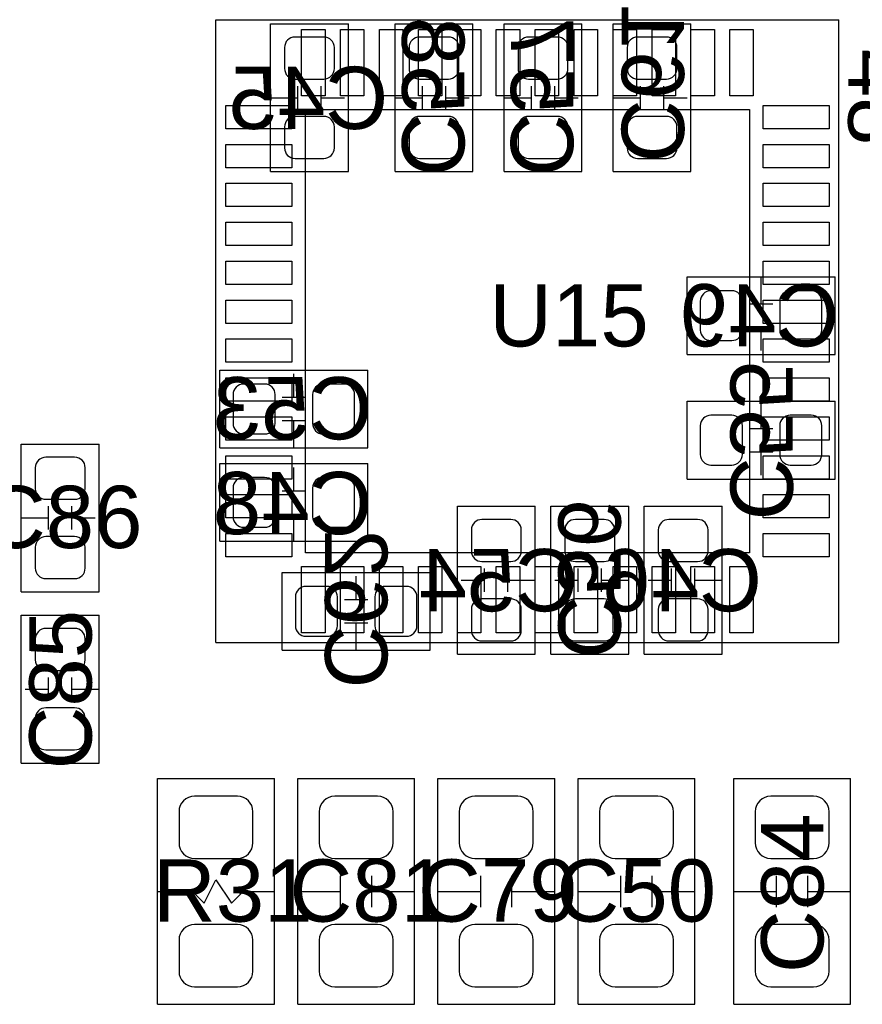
# Model space of a CAD drawing. Header units: inches. Extents: x -4 to 282, y -17 to 94.
# Tile 24 of 31: x 110 to 121, y 21 to 33. Entities that reach past the tile are written whole.
import ezdxf

# ---------------------------------------------------------------- set-up
doc = ezdxf.new("R2010")
doc.units = ezdxf.units.IN
for name, color, linetype in [('Bottom Overlay', 54, 'Continuous'), ('Bottom Paste', 16, 'Continuous'), ('Bottom Solder', 6, 'Continuous'), ('Top Overlay', 2, 'Continuous'), ('Top Paste', 8, 'Continuous'), ('Top Solder', 216, 'Continuous')]:
    doc.layers.add(name, color=color, linetype=linetype)
doc.styles.add('Arial', font='txt', dxfattribs={"height": 0.2})

msp = doc.modelspace()

# ---------------------------------------------------------------- linework, layer by layer
at = {"layer": 'Bottom Overlay'}
for p, q in [((113.1, 33.35), (114.1, 33.35)), ((113.1, 31.45), (113.1, 33.35)), ((114.1, 31.45), (114.1, 33.35)), ((114.7, 33.35), (115.7, 33.35)), ((114.7, 31.45), (114.7, 33.35)), ((115.7, 31.45), (115.7, 33.35)), ((116.1, 33.35), (117.1, 33.35)), ((116.1, 31.45), (116.1, 33.35)), ((117.1, 31.45), (117.1, 33.35)), ((117.5, 33.35), (118.5, 33.35)), ((117.5, 31.45), (117.5, 33.35)), ((118.5, 31.45), (118.5, 33.35)), ((113.45, 32.25), (113.45, 32.55)), ((113.75, 32.25), (113.75, 32.55)), ((115.05, 32.25), (115.05, 32.55)), ((115.35, 32.25), (115.35, 32.55)), ((116.45, 32.25), (116.45, 32.55)), ((116.75, 32.25), (116.75, 32.55)), ((117.85, 32.25), (117.85, 32.55)), ((118.15, 32.25), (118.15, 32.55)), ((113.1, 32.4), (113.45, 32.4)), ((113.75, 32.4), (114.05, 32.4)), ((114.7, 32.4), (115.05, 32.4)), ((115.35, 32.4), (115.65, 32.4)), ((116.1, 32.4), (116.45, 32.4)), ((116.75, 32.4), (117.05, 32.4)), ((117.5, 32.4), (117.85, 32.4)), ((118.15, 32.4), (118.45, 32.4)), ((113.1, 31.45), (114.1, 31.45)), ((114.7, 31.45), (115.7, 31.45)), ((116.1, 31.45), (117.1, 31.45)), ((117.5, 31.45), (118.5, 31.45)), ((118.45, 29.1), (118.45, 30.1)), ((118.45, 30.1), (120.35, 30.1)), ((119.4, 29.75), (119.4, 30.1)), ((120.35, 29.1), (120.35, 30.1)), ((119.25, 29.75), (119.55, 29.75)), ((119.25, 29.45), (119.55, 29.45)), ((119.4, 29.15), (119.4, 29.45)), ((118.45, 29.1), (120.35, 29.1)), ((112.45, 27.9), (112.45, 28.9)), ((112.45, 28.9), (114.35, 28.9)), ((113.4, 28.55), (113.4, 28.85)), ((114.35, 27.9), (114.35, 28.9)), ((113.25, 28.55), (113.55, 28.55)), ((118.45, 27.5), (118.45, 28.5)), ((118.45, 28.5), (120.35, 28.5)), ((119.4, 28.15), (119.4, 28.5)), ((120.35, 27.5), (120.35, 28.5)), ((113.25, 28.25), (113.55, 28.25)), ((113.4, 27.9), (113.4, 28.25)), ((119.25, 28.15), (119.55, 28.15)), ((112.45, 27.9), (114.35, 27.9)), ((119.25, 27.85), (119.55, 27.85)), ((119.4, 27.55), (119.4, 27.85)), ((112.45, 26.7), (112.45, 27.7)), ((112.45, 27.7), (114.35, 27.7)), ((113.4, 27.35), (113.4, 27.65)), ((114.35, 26.7), (114.35, 27.7)), ((118.45, 27.5), (120.35, 27.5)), ((113.25, 27.35), (113.55, 27.35)), ((115.5, 27.15), (116.5, 27.15)), ((115.5, 25.25), (115.5, 27.15)), ((116.5, 25.25), (116.5, 27.15)), ((116.7, 27.15), (117.7, 27.15)), ((116.7, 25.25), (116.7, 27.15)), ((117.7, 25.25), (117.7, 27.15)), ((117.9, 27.15), (118.9, 27.15)), ((117.9, 25.25), (117.9, 27.15)), ((118.9, 25.25), (118.9, 27.15)), ((113.25, 27.05), (113.55, 27.05)), ((113.4, 26.7), (113.4, 27.05)), ((112.45, 26.7), (114.35, 26.7)), ((115.85, 26.05), (115.85, 26.35)), ((116.15, 26.05), (116.15, 26.35)), ((117.05, 26.05), (117.05, 26.35)), ((117.35, 26.05), (117.35, 26.35)), ((118.25, 26.05), (118.25, 26.35)), ((118.55, 26.05), (118.55, 26.35)), ((113.25, 25.3), (113.25, 26.3)), ((113.25, 26.3), (115.15, 26.3)), ((114.2, 25.95), (114.2, 26.25)), ((115.15, 25.3), (115.15, 26.3)), ((115.55, 26.2), (115.85, 26.2)), ((116.15, 26.2), (116.5, 26.2)), ((116.75, 26.2), (117.05, 26.2)), ((117.35, 26.2), (117.7, 26.2)), ((117.95, 26.2), (118.25, 26.2)), ((118.55, 26.2), (118.9, 26.2)), ((114.05, 25.95), (114.35, 25.95)), ((114.05, 25.65), (114.35, 25.65)), ((114.2, 25.3), (114.2, 25.65)), ((113.25, 25.3), (115.15, 25.3)), ((115.5, 25.25), (116.5, 25.25)), ((116.7, 25.25), (117.7, 25.25)), ((117.9, 25.25), (118.9, 25.25))]:
    msp.add_line(p, q, dxfattribs=at)
at = {"layer": 'Bottom Paste'}
for p, q in [((113.785, 33.18), (113.415, 33.18)), ((115.385, 33.18), (115.015, 33.18)), ((116.785, 33.18), (116.415, 33.18)), ((118.185, 33.18), (117.815, 33.18)), ((113.28, 33.045), (113.28, 32.775)), ((113.92, 32.775), (113.92, 33.045)), ((114.88, 33.045), (114.88, 32.775)), ((115.52, 32.775), (115.52, 33.045)), ((116.28, 33.045), (116.28, 32.775)), ((116.92, 32.775), (116.92, 33.045)), ((117.68, 33.045), (117.68, 32.775)), ((118.32, 32.775), (118.32, 33.045)), ((113.415, 32.64), (113.785, 32.64)), ((115.015, 32.64), (115.385, 32.64)), ((116.415, 32.64), (116.785, 32.64)), ((117.815, 32.64), (118.185, 32.64)), ((113.785, 32.16), (113.415, 32.16)), ((115.385, 32.16), (115.015, 32.16)), ((116.785, 32.16), (116.415, 32.16)), ((118.185, 32.16), (117.815, 32.16)), ((113.28, 32.025), (113.28, 31.755)), ((113.92, 31.755), (113.92, 32.025)), ((114.88, 32.025), (114.88, 31.755)), ((115.52, 31.755), (115.52, 32.025)), ((116.28, 32.025), (116.28, 31.755)), ((116.92, 31.755), (116.92, 32.025)), ((117.68, 32.025), (117.68, 31.755)), ((118.32, 31.755), (118.32, 32.025)), ((113.415, 31.62), (113.785, 31.62)), ((115.015, 31.62), (115.385, 31.62)), ((116.415, 31.62), (116.785, 31.62)), ((117.815, 31.62), (118.185, 31.62)), ((119.025, 29.92), (118.755, 29.92)), ((120.045, 29.92), (119.775, 29.92)), ((118.62, 29.785), (118.62, 29.415)), ((119.16, 29.415), (119.16, 29.785)), ((119.64, 29.785), (119.64, 29.415)), ((120.18, 29.415), (120.18, 29.785)), ((118.755, 29.28), (119.025, 29.28)), ((119.775, 29.28), (120.045, 29.28)), ((113.025, 28.72), (112.755, 28.72)), ((114.045, 28.72), (113.775, 28.72)), ((112.62, 28.585), (112.62, 28.215)), ((113.16, 28.215), (113.16, 28.585)), ((113.64, 28.585), (113.64, 28.215)), ((114.18, 28.215), (114.18, 28.585)), ((119.025, 28.32), (118.755, 28.32)), ((120.045, 28.32), (119.775, 28.32)), ((118.62, 28.185), (118.62, 27.815)), ((119.16, 27.815), (119.16, 28.185)), ((119.64, 28.185), (119.64, 27.815)), ((120.18, 27.815), (120.18, 28.185)), ((112.755, 28.08), (113.025, 28.08)), ((113.775, 28.08), (114.045, 28.08)), ((118.755, 27.68), (119.025, 27.68)), ((119.775, 27.68), (120.045, 27.68)), ((113.025, 27.52), (112.755, 27.52)), ((114.045, 27.52), (113.775, 27.52)), ((112.62, 27.385), (112.62, 27.015)), ((113.16, 27.015), (113.16, 27.385)), ((113.64, 27.385), (113.64, 27.015)), ((114.18, 27.015), (114.18, 27.385)), ((116.185, 26.98), (115.815, 26.98)), ((117.385, 26.98), (117.015, 26.98)), ((118.585, 26.98), (118.215, 26.98)), ((112.755, 26.88), (113.025, 26.88)), ((113.775, 26.88), (114.045, 26.88)), ((115.68, 26.845), (115.68, 26.575)), ((116.32, 26.575), (116.32, 26.845)), ((116.88, 26.845), (116.88, 26.575)), ((117.52, 26.575), (117.52, 26.845)), ((118.08, 26.845), (118.08, 26.575)), ((118.72, 26.575), (118.72, 26.845)), ((115.815, 26.44), (116.185, 26.44)), ((117.015, 26.44), (117.385, 26.44)), ((118.215, 26.44), (118.585, 26.44)), ((113.825, 26.12), (113.555, 26.12)), ((114.845, 26.12), (114.575, 26.12)), ((113.42, 25.985), (113.42, 25.615)), ((113.96, 25.615), (113.96, 25.985)), ((114.44, 25.985), (114.44, 25.615)), ((114.98, 25.615), (114.98, 25.985)), ((116.185, 25.96), (115.815, 25.96)), ((117.385, 25.96), (117.015, 25.96)), ((118.585, 25.96), (118.215, 25.96)), ((115.68, 25.825), (115.68, 25.555)), ((116.32, 25.555), (116.32, 25.825)), ((116.88, 25.825), (116.88, 25.555)), ((117.52, 25.555), (117.52, 25.825)), ((118.08, 25.825), (118.08, 25.555)), ((118.72, 25.555), (118.72, 25.825)), ((113.555, 25.48), (113.825, 25.48)), ((114.575, 25.48), (114.845, 25.48)), ((115.815, 25.42), (116.185, 25.42)), ((117.015, 25.42), (117.385, 25.42)), ((118.215, 25.42), (118.585, 25.42))]:
    msp.add_line(p, q, dxfattribs=at)
for centre, start, end in [((113.415, 33.045), 90, 180), ((113.785, 33.045), 0, 90), ((115.015, 33.045), 90, 180), ((115.385, 33.045), 0, 90), ((116.415, 33.045), 90, 180), ((116.785, 33.045), 0, 90), ((117.815, 33.045), 90, 180), ((118.185, 33.045), 0, 90), ((113.415, 32.775), 180, 270), ((113.785, 32.775), 270, 0), ((115.015, 32.775), 180, 270), ((115.385, 32.775), 270, 0), ((116.415, 32.775), 180, 270), ((116.785, 32.775), 270, 0), ((117.815, 32.775), 180, 270), ((118.185, 32.775), 270, 0), ((113.415, 32.025), 90, 180), ((113.785, 32.025), 0, 90), ((115.015, 32.025), 90, 180), ((115.385, 32.025), 0, 90), ((116.415, 32.025), 90, 180), ((116.785, 32.025), 0, 90), ((117.815, 32.025), 90, 180), ((118.185, 32.025), 0, 90), ((113.415, 31.755), 180, 270), ((113.785, 31.755), 270, 0), ((115.015, 31.755), 180, 270), ((115.385, 31.755), 270, 0), ((116.415, 31.755), 180, 270), ((116.785, 31.755), 270, 0), ((117.815, 31.755), 180, 270), ((118.185, 31.755), 270, 0), ((118.755, 29.785), 90, 180), ((119.025, 29.785), 0, 90), ((119.775, 29.785), 90, 180), ((120.045, 29.785), 0, 90), ((118.755, 29.415), 180, 270), ((119.025, 29.415), 270, 0), ((119.775, 29.415), 180, 270), ((120.045, 29.415), 270, 0), ((112.755, 28.585), 90, 180), ((113.025, 28.585), 0, 90), ((113.775, 28.585), 90, 180), ((114.045, 28.585), 0, 90), ((118.755, 28.185), 90, 180), ((119.025, 28.185), 0, 90), ((119.775, 28.185), 90, 180), ((120.045, 28.185), 0, 90), ((112.755, 28.215), 180, 270), ((113.025, 28.215), 270, 0), ((113.775, 28.215), 180, 270), ((114.045, 28.215), 270, 0), ((118.755, 27.815), 180, 270), ((119.025, 27.815), 270, 0), ((119.775, 27.815), 180, 270), ((120.045, 27.815), 270, 0), ((112.755, 27.385), 90, 180), ((113.025, 27.385), 0, 90), ((113.775, 27.385), 90, 180), ((114.045, 27.385), 0, 90), ((112.755, 27.015), 180, 270), ((113.025, 27.015), 270, 0), ((113.775, 27.015), 180, 270), ((114.045, 27.015), 270, 0), ((115.815, 26.845), 90, 180), ((116.185, 26.845), 0, 90), ((117.015, 26.845), 90, 180), ((117.385, 26.845), 0, 90), ((118.215, 26.845), 90, 180), ((118.585, 26.845), 0, 90), ((115.815, 26.575), 180, 270), ((116.185, 26.575), 270, 0), ((117.015, 26.575), 180, 270), ((117.385, 26.575), 270, 0), ((118.215, 26.575), 180, 270), ((118.585, 26.575), 270, 0), ((113.555, 25.985), 90, 180), ((113.825, 25.985), 0, 90), ((114.575, 25.985), 90, 180), ((114.845, 25.985), 0, 90), ((115.815, 25.825), 90, 180), ((116.185, 25.825), 0, 90), ((117.015, 25.825), 90, 180), ((117.385, 25.825), 0, 90), ((118.215, 25.825), 90, 180), ((118.585, 25.825), 0, 90), ((113.555, 25.615), 180, 270), ((113.825, 25.615), 270, 0), ((114.575, 25.615), 180, 270), ((114.845, 25.615), 270, 0), ((115.815, 25.555), 180, 270), ((116.185, 25.555), 270, 0), ((117.015, 25.555), 180, 270), ((117.385, 25.555), 270, 0), ((118.215, 25.555), 180, 270), ((118.585, 25.555), 270, 0)]:
    msp.add_arc(centre, 0.135, start, end, dxfattribs=at)
at = {"layer": 'Bottom Solder'}
for p, q in [((113.785, 33.18), (113.415, 33.18)), ((115.385, 33.18), (115.015, 33.18)), ((116.785, 33.18), (116.415, 33.18)), ((118.185, 33.18), (117.815, 33.18)), ((113.28, 33.045), (113.28, 32.775)), ((113.92, 32.775), (113.92, 33.045)), ((114.88, 33.045), (114.88, 32.775)), ((115.52, 32.775), (115.52, 33.045)), ((116.28, 33.045), (116.28, 32.775)), ((116.92, 32.775), (116.92, 33.045)), ((117.68, 33.045), (117.68, 32.775)), ((118.32, 32.775), (118.32, 33.045)), ((113.415, 32.64), (113.785, 32.64)), ((115.015, 32.64), (115.385, 32.64)), ((116.415, 32.64), (116.785, 32.64)), ((117.815, 32.64), (118.185, 32.64)), ((113.785, 32.16), (113.415, 32.16)), ((115.385, 32.16), (115.015, 32.16)), ((116.785, 32.16), (116.415, 32.16)), ((118.185, 32.16), (117.815, 32.16)), ((113.28, 32.025), (113.28, 31.755)), ((113.92, 31.755), (113.92, 32.025)), ((114.88, 32.025), (114.88, 31.755)), ((115.52, 31.755), (115.52, 32.025)), ((116.28, 32.025), (116.28, 31.755)), ((116.92, 31.755), (116.92, 32.025)), ((117.68, 32.025), (117.68, 31.755)), ((118.32, 31.755), (118.32, 32.025)), ((113.415, 31.62), (113.785, 31.62)), ((115.015, 31.62), (115.385, 31.62)), ((116.415, 31.62), (116.785, 31.62)), ((117.815, 31.62), (118.185, 31.62)), ((119.025, 29.92), (118.755, 29.92)), ((120.045, 29.92), (119.775, 29.92)), ((118.62, 29.785), (118.62, 29.415)), ((119.16, 29.415), (119.16, 29.785)), ((119.64, 29.785), (119.64, 29.415)), ((120.18, 29.415), (120.18, 29.785)), ((118.755, 29.28), (119.025, 29.28)), ((119.775, 29.28), (120.045, 29.28)), ((113.025, 28.72), (112.755, 28.72)), ((114.045, 28.72), (113.775, 28.72)), ((112.62, 28.585), (112.62, 28.215)), ((113.16, 28.215), (113.16, 28.585)), ((113.64, 28.585), (113.64, 28.215)), ((114.18, 28.215), (114.18, 28.585)), ((119.025, 28.32), (118.755, 28.32)), ((120.045, 28.32), (119.775, 28.32)), ((118.62, 28.185), (118.62, 27.815)), ((119.16, 27.815), (119.16, 28.185)), ((119.64, 28.185), (119.64, 27.815)), ((120.18, 27.815), (120.18, 28.185)), ((112.755, 28.08), (113.025, 28.08)), ((113.775, 28.08), (114.045, 28.08)), ((118.755, 27.68), (119.025, 27.68)), ((119.775, 27.68), (120.045, 27.68)), ((113.025, 27.52), (112.755, 27.52)), ((114.045, 27.52), (113.775, 27.52)), ((112.62, 27.385), (112.62, 27.015)), ((113.16, 27.015), (113.16, 27.385)), ((113.64, 27.385), (113.64, 27.015)), ((114.18, 27.015), (114.18, 27.385)), ((116.185, 26.98), (115.815, 26.98)), ((117.385, 26.98), (117.015, 26.98)), ((118.585, 26.98), (118.215, 26.98)), ((112.755, 26.88), (113.025, 26.88)), ((113.775, 26.88), (114.045, 26.88)), ((115.68, 26.845), (115.68, 26.575)), ((116.32, 26.575), (116.32, 26.845)), ((116.88, 26.845), (116.88, 26.575)), ((117.52, 26.575), (117.52, 26.845)), ((118.08, 26.845), (118.08, 26.575)), ((118.72, 26.575), (118.72, 26.845)), ((115.815, 26.44), (116.185, 26.44)), ((117.015, 26.44), (117.385, 26.44)), ((118.215, 26.44), (118.585, 26.44)), ((113.825, 26.12), (113.555, 26.12)), ((114.845, 26.12), (114.575, 26.12)), ((113.42, 25.985), (113.42, 25.615)), ((113.96, 25.615), (113.96, 25.985)), ((114.44, 25.985), (114.44, 25.615)), ((114.98, 25.615), (114.98, 25.985)), ((116.185, 25.96), (115.815, 25.96)), ((117.385, 25.96), (117.015, 25.96)), ((118.585, 25.96), (118.215, 25.96)), ((115.68, 25.825), (115.68, 25.555)), ((116.32, 25.555), (116.32, 25.825)), ((116.88, 25.825), (116.88, 25.555)), ((117.52, 25.555), (117.52, 25.825)), ((118.08, 25.825), (118.08, 25.555)), ((118.72, 25.555), (118.72, 25.825)), ((113.555, 25.48), (113.825, 25.48)), ((114.575, 25.48), (114.845, 25.48)), ((115.815, 25.42), (116.185, 25.42)), ((117.015, 25.42), (117.385, 25.42)), ((118.215, 25.42), (118.585, 25.42))]:
    msp.add_line(p, q, dxfattribs=at)
for centre, start, end in [((113.415, 33.045), 90, 180), ((113.785, 33.045), 0, 90), ((115.015, 33.045), 90, 180), ((115.385, 33.045), 0, 90), ((116.415, 33.045), 90, 180), ((116.785, 33.045), 0, 90), ((117.815, 33.045), 90, 180), ((118.185, 33.045), 0, 90), ((113.415, 32.775), 180, 270), ((113.785, 32.775), 270, 0), ((115.015, 32.775), 180, 270), ((115.385, 32.775), 270, 0), ((116.415, 32.775), 180, 270), ((116.785, 32.775), 270, 0), ((117.815, 32.775), 180, 270), ((118.185, 32.775), 270, 0), ((113.415, 32.025), 90, 180), ((113.785, 32.025), 0, 90), ((115.015, 32.025), 90, 180), ((115.385, 32.025), 0, 90), ((116.415, 32.025), 90, 180), ((116.785, 32.025), 0, 90), ((117.815, 32.025), 90, 180), ((118.185, 32.025), 0, 90), ((113.415, 31.755), 180, 270), ((113.785, 31.755), 270, 0), ((115.015, 31.755), 180, 270), ((115.385, 31.755), 270, 0), ((116.415, 31.755), 180, 270), ((116.785, 31.755), 270, 0), ((117.815, 31.755), 180, 270), ((118.185, 31.755), 270, 0), ((118.755, 29.785), 90, 180), ((119.025, 29.785), 0, 90), ((119.775, 29.785), 90, 180), ((120.045, 29.785), 0, 90), ((118.755, 29.415), 180, 270), ((119.025, 29.415), 270, 0), ((119.775, 29.415), 180, 270), ((120.045, 29.415), 270, 0), ((112.755, 28.585), 90, 180), ((113.025, 28.585), 0, 90), ((113.775, 28.585), 90, 180), ((114.045, 28.585), 0, 90), ((118.755, 28.185), 90, 180), ((119.025, 28.185), 0, 90), ((119.775, 28.185), 90, 180), ((120.045, 28.185), 0, 90), ((112.755, 28.215), 180, 270), ((113.025, 28.215), 270, 0), ((113.775, 28.215), 180, 270), ((114.045, 28.215), 270, 0), ((118.755, 27.815), 180, 270), ((119.025, 27.815), 270, 0), ((119.775, 27.815), 180, 270), ((120.045, 27.815), 270, 0), ((112.755, 27.385), 90, 180), ((113.025, 27.385), 0, 90), ((113.775, 27.385), 90, 180), ((114.045, 27.385), 0, 90), ((112.755, 27.015), 180, 270), ((113.025, 27.015), 270, 0), ((113.775, 27.015), 180, 270), ((114.045, 27.015), 270, 0), ((115.815, 26.845), 90, 180), ((116.185, 26.845), 0, 90), ((117.015, 26.845), 90, 180), ((117.385, 26.845), 0, 90), ((118.215, 26.845), 90, 180), ((118.585, 26.845), 0, 90), ((115.815, 26.575), 180, 270), ((116.185, 26.575), 270, 0), ((117.015, 26.575), 180, 270), ((117.385, 26.575), 270, 0), ((118.215, 26.575), 180, 270), ((118.585, 26.575), 270, 0), ((113.555, 25.985), 90, 180), ((113.825, 25.985), 0, 90), ((114.575, 25.985), 90, 180), ((114.845, 25.985), 0, 90), ((115.815, 25.825), 90, 180), ((116.185, 25.825), 0, 90), ((117.015, 25.825), 90, 180), ((117.385, 25.825), 0, 90), ((118.215, 25.825), 90, 180), ((118.585, 25.825), 0, 90), ((113.555, 25.615), 180, 270), ((113.825, 25.615), 270, 0), ((114.575, 25.615), 180, 270), ((114.845, 25.615), 270, 0), ((115.815, 25.555), 180, 270), ((116.185, 25.555), 270, 0), ((117.015, 25.555), 180, 270), ((117.385, 25.555), 270, 0), ((118.215, 25.555), 180, 270), ((118.585, 25.555), 270, 0)]:
    msp.add_arc(centre, 0.135, start, end, dxfattribs=at)
at = {"layer": 'Top Overlay'}
for p, q in [((112.4, 25.4), (112.4, 33.4)), ((112.4, 33.4), (120.4, 33.4)), ((120.4, 25.4), (120.4, 33.4)), ((109.9, 27.95), (110.9, 27.95)), ((109.9, 26.05), (109.9, 27.95)), ((110.9, 26.05), (110.9, 27.95)), ((110.25, 26.85), (110.25, 27.15)), ((110.55, 26.85), (110.55, 27.15)), ((109.9, 27), (110.25, 27)), ((110.55, 27), (110.85, 27)), ((109.9, 26.05), (110.9, 26.05)), ((109.9, 25.75), (110.9, 25.75)), ((109.9, 23.85), (109.9, 25.75)), ((110.9, 23.85), (110.9, 25.75)), ((112.4, 25.4), (120.4, 25.4)), ((110.25, 24.65), (110.25, 24.95)), ((110.55, 24.65), (110.55, 24.95)), ((109.95, 24.8), (110.25, 24.8)), ((110.55, 24.8), (110.9, 24.8)), ((109.9, 23.85), (110.9, 23.85)), ((111.65, 23.65), (113.15, 23.65)), ((111.65, 20.75), (111.65, 23.65)), ((113.15, 20.75), (113.15, 23.65)), ((113.45, 23.65), (114.95, 23.65)), ((113.45, 20.75), (113.45, 23.65)), ((114.95, 20.75), (114.95, 23.65)), ((115.25, 23.65), (116.75, 23.65)), ((115.25, 20.75), (115.25, 23.65)), ((116.75, 20.75), (116.75, 23.65)), ((117.05, 23.65), (118.55, 23.65)), ((117.05, 20.75), (117.05, 23.65)), ((118.55, 20.75), (118.55, 23.65)), ((119.05, 23.65), (120.55, 23.65)), ((119.05, 20.75), (119.05, 23.65)), ((120.55, 20.75), (120.55, 23.65)), ((114, 22), (114, 22.4)), ((114.4, 22), (114.4, 22.4)), ((115.8, 22), (115.8, 22.4)), ((116.2, 22), (116.2, 22.4)), ((117.6, 22), (117.6, 22.4)), ((118, 22), (118, 22.4)), ((119.6, 22), (119.6, 22.4)), ((120, 22), (120, 22.4)), ((112.25, 22.05), (112.4, 22.35)), ((112.4, 22.35), (112.6, 22.05)), ((111.65, 22.2), (112.1, 22.2)), ((112.1, 22.2), (112.25, 22.05)), ((112.6, 22.05), (112.75, 22.2)), ((112.75, 22.2), (113.15, 22.2)), ((113.45, 22.2), (114, 22.2)), ((114.4, 22.2), (114.95, 22.2)), ((115.25, 22.2), (115.8, 22.2)), ((116.2, 22.2), (116.75, 22.2)), ((117.05, 22.2), (117.6, 22.2)), ((118, 22.2), (118.55, 22.2)), ((119.05, 22.2), (119.6, 22.2)), ((120, 22.2), (120.55, 22.2)), ((111.65, 20.75), (113.15, 20.75)), ((113.45, 20.75), (114.95, 20.75)), ((115.25, 20.75), (116.75, 20.75)), ((117.05, 20.75), (118.55, 20.75)), ((119.05, 20.75), (120.55, 20.75))]:
    msp.add_line(p, q, dxfattribs=at)
at = {"layer": 'Top Paste'}
for p, q in [((113.5, 32.425), (113.5, 33.275)), ((113.5, 33.275), (113.8, 33.275)), ((113.8, 33.275), (113.8, 32.425)), ((114, 32.425), (114, 33.275)), ((114, 33.275), (114.3, 33.275)), ((114.3, 33.275), (114.3, 32.425)), ((114.5, 32.425), (114.5, 33.275)), ((114.5, 33.275), (114.8, 33.275)), ((114.8, 33.275), (114.8, 32.425)), ((115, 32.425), (115, 33.275)), ((115, 33.275), (115.3, 33.275)), ((115.3, 33.275), (115.3, 32.425)), ((115.5, 32.425), (115.5, 33.275)), ((115.5, 33.275), (115.8, 33.275)), ((115.8, 33.275), (115.8, 32.425)), ((116, 32.425), (116, 33.275)), ((116, 33.275), (116.3, 33.275)), ((116.3, 33.275), (116.3, 32.425)), ((116.5, 32.425), (116.5, 33.275)), ((116.5, 33.275), (116.8, 33.275)), ((116.8, 33.275), (116.8, 32.425)), ((117, 32.425), (117, 33.275)), ((117, 33.275), (117.3, 33.275)), ((117.3, 33.275), (117.3, 32.425)), ((117.5, 32.425), (117.5, 33.275)), ((117.5, 33.275), (117.8, 33.275)), ((117.8, 33.275), (117.8, 32.425)), ((118, 32.425), (118, 33.275)), ((118, 33.275), (118.3, 33.275)), ((118.3, 33.275), (118.3, 32.425)), ((118.5, 32.425), (118.5, 33.275)), ((118.5, 33.275), (118.8, 33.275)), ((118.8, 33.275), (118.8, 32.425)), ((119, 32.425), (119, 33.275)), ((119, 33.275), (119.3, 33.275)), ((119.3, 33.275), (119.3, 32.425)), ((113.8, 32.425), (113.5, 32.425)), ((114.3, 32.425), (114, 32.425)), ((114.8, 32.425), (114.5, 32.425)), ((115.3, 32.425), (115, 32.425)), ((115.8, 32.425), (115.5, 32.425)), ((116.3, 32.425), (116, 32.425)), ((116.8, 32.425), (116.5, 32.425)), ((117.3, 32.425), (117, 32.425)), ((117.8, 32.425), (117.5, 32.425)), ((118.3, 32.425), (118, 32.425)), ((118.8, 32.425), (118.5, 32.425)), ((119.3, 32.425), (119, 32.425)), ((112.525, 32.3), (113.375, 32.3)), ((112.525, 32), (112.525, 32.3)), ((113.375, 32.3), (113.375, 32)), ((119.425, 32.3), (120.275, 32.3)), ((119.425, 32), (119.425, 32.3)), ((120.275, 32.3), (120.275, 32)), ((113.55, 32.25), (119.25, 32.25)), ((113.55, 26.55), (113.55, 32.25)), ((119.25, 32.25), (119.25, 26.55)), ((113.375, 32), (112.525, 32)), ((120.275, 32), (119.425, 32)), ((112.525, 31.8), (113.375, 31.8)), ((112.525, 31.5), (112.525, 31.8)), ((113.375, 31.8), (113.375, 31.5)), ((119.425, 31.8), (120.275, 31.8)), ((119.425, 31.5), (119.425, 31.8)), ((120.275, 31.8), (120.275, 31.5)), ((113.375, 31.5), (112.525, 31.5)), ((120.275, 31.5), (119.425, 31.5)), ((112.525, 31.3), (113.375, 31.3)), ((112.525, 31), (112.525, 31.3)), ((113.375, 31.3), (113.375, 31)), ((119.425, 31.3), (120.275, 31.3)), ((119.425, 31), (119.425, 31.3)), ((120.275, 31.3), (120.275, 31)), ((113.375, 31), (112.525, 31)), ((120.275, 31), (119.425, 31)), ((112.525, 30.8), (113.375, 30.8)), ((112.525, 30.5), (112.525, 30.8)), ((113.375, 30.8), (113.375, 30.5)), ((119.425, 30.8), (120.275, 30.8)), ((119.425, 30.5), (119.425, 30.8)), ((120.275, 30.8), (120.275, 30.5)), ((113.375, 30.5), (112.525, 30.5)), ((120.275, 30.5), (119.425, 30.5)), ((112.525, 30.3), (113.375, 30.3)), ((112.525, 30), (112.525, 30.3)), ((113.375, 30.3), (113.375, 30)), ((119.425, 30.3), (120.275, 30.3)), ((119.425, 30), (119.425, 30.3)), ((120.275, 30.3), (120.275, 30)), ((113.375, 30), (112.525, 30)), ((120.275, 30), (119.425, 30)), ((112.525, 29.8), (113.375, 29.8)), ((112.525, 29.5), (112.525, 29.8)), ((113.375, 29.8), (113.375, 29.5)), ((119.425, 29.8), (120.275, 29.8)), ((119.425, 29.5), (119.425, 29.8)), ((120.275, 29.8), (120.275, 29.5)), ((113.375, 29.5), (112.525, 29.5)), ((120.275, 29.5), (119.425, 29.5)), ((112.525, 29.3), (113.375, 29.3)), ((112.525, 29), (112.525, 29.3)), ((113.375, 29.3), (113.375, 29)), ((119.425, 29.3), (120.275, 29.3)), ((119.425, 29), (119.425, 29.3)), ((120.275, 29.3), (120.275, 29)), ((113.375, 29), (112.525, 29)), ((120.275, 29), (119.425, 29)), ((112.525, 28.8), (113.375, 28.8)), ((112.525, 28.5), (112.525, 28.8)), ((113.375, 28.8), (113.375, 28.5)), ((119.425, 28.8), (120.275, 28.8)), ((119.425, 28.5), (119.425, 28.8)), ((120.275, 28.8), (120.275, 28.5)), ((113.375, 28.5), (112.525, 28.5)), ((120.275, 28.5), (119.425, 28.5)), ((112.525, 28.3), (113.375, 28.3)), ((112.525, 28), (112.525, 28.3)), ((113.375, 28.3), (113.375, 28)), ((119.425, 28.3), (120.275, 28.3)), ((119.425, 28), (119.425, 28.3)), ((120.275, 28.3), (120.275, 28)), ((113.375, 28), (112.525, 28)), ((120.275, 28), (119.425, 28)), ((110.585, 27.78), (110.215, 27.78)), ((112.525, 27.8), (113.375, 27.8)), ((112.525, 27.5), (112.525, 27.8)), ((113.375, 27.8), (113.375, 27.5)), ((119.425, 27.8), (120.275, 27.8)), ((119.425, 27.5), (119.425, 27.8)), ((120.275, 27.8), (120.275, 27.5)), ((110.08, 27.645), (110.08, 27.375)), ((110.72, 27.375), (110.72, 27.645)), ((113.375, 27.5), (112.525, 27.5)), ((120.275, 27.5), (119.425, 27.5)), ((110.215, 27.24), (110.585, 27.24)), ((112.525, 27.3), (113.375, 27.3)), ((112.525, 27), (112.525, 27.3)), ((113.375, 27.3), (113.375, 27)), ((119.425, 27.3), (120.275, 27.3)), ((119.425, 27), (119.425, 27.3)), ((120.275, 27.3), (120.275, 27)), ((113.375, 27), (112.525, 27)), ((120.275, 27), (119.425, 27)), ((110.585, 26.76), (110.215, 26.76)), ((112.525, 26.8), (113.375, 26.8)), ((112.525, 26.5), (112.525, 26.8)), ((113.375, 26.8), (113.375, 26.5)), ((119.425, 26.8), (120.275, 26.8)), ((119.425, 26.5), (119.425, 26.8)), ((120.275, 26.8), (120.275, 26.5)), ((110.08, 26.625), (110.08, 26.355)), ((110.72, 26.355), (110.72, 26.625)), ((113.375, 26.5), (112.525, 26.5)), ((119.25, 26.55), (113.55, 26.55)), ((120.275, 26.5), (119.425, 26.5)), ((113.5, 25.525), (113.5, 26.375)), ((113.5, 26.375), (113.8, 26.375)), ((113.8, 26.375), (113.8, 25.525)), ((114, 25.525), (114, 26.375)), ((114, 26.375), (114.3, 26.375)), ((114.3, 26.375), (114.3, 25.525)), ((114.5, 25.525), (114.5, 26.375)), ((114.5, 26.375), (114.8, 26.375)), ((114.8, 26.375), (114.8, 25.525)), ((115, 25.525), (115, 26.375)), ((115, 26.375), (115.3, 26.375)), ((115.3, 26.375), (115.3, 25.525)), ((115.5, 25.525), (115.5, 26.375)), ((115.5, 26.375), (115.8, 26.375)), ((115.8, 26.375), (115.8, 25.525)), ((116, 25.525), (116, 26.375)), ((116, 26.375), (116.3, 26.375)), ((116.3, 26.375), (116.3, 25.525)), ((116.5, 25.525), (116.5, 26.375)), ((116.5, 26.375), (116.8, 26.375)), ((116.8, 26.375), (116.8, 25.525)), ((117, 25.525), (117, 26.375)), ((117, 26.375), (117.3, 26.375)), ((117.3, 26.375), (117.3, 25.525)), ((117.5, 25.525), (117.5, 26.375)), ((117.5, 26.375), (117.8, 26.375)), ((117.8, 26.375), (117.8, 25.525)), ((118, 25.525), (118, 26.375)), ((118, 26.375), (118.3, 26.375)), ((118.3, 26.375), (118.3, 25.525)), ((118.5, 25.525), (118.5, 26.375)), ((118.5, 26.375), (118.8, 26.375)), ((118.8, 26.375), (118.8, 25.525)), ((119, 25.525), (119, 26.375)), ((119, 26.375), (119.3, 26.375)), ((119.3, 26.375), (119.3, 25.525)), ((110.215, 26.22), (110.585, 26.22)), ((110.585, 25.58), (110.215, 25.58)), ((110.08, 25.445), (110.08, 25.175)), ((110.72, 25.175), (110.72, 25.445)), ((113.8, 25.525), (113.5, 25.525)), ((114.3, 25.525), (114, 25.525)), ((114.8, 25.525), (114.5, 25.525)), ((115.3, 25.525), (115, 25.525)), ((115.8, 25.525), (115.5, 25.525)), ((116.3, 25.525), (116, 25.525)), ((116.8, 25.525), (116.5, 25.525)), ((117.3, 25.525), (117, 25.525)), ((117.8, 25.525), (117.5, 25.525)), ((118.3, 25.525), (118, 25.525)), ((118.8, 25.525), (118.5, 25.525)), ((119.3, 25.525), (119, 25.525)), ((110.215, 25.04), (110.585, 25.04)), ((110.585, 24.56), (110.215, 24.56)), ((110.08, 24.425), (110.08, 24.155)), ((110.72, 24.155), (110.72, 24.425)), ((110.215, 24.02), (110.585, 24.02)), ((112.675, 23.425), (112.125, 23.425)), ((114.475, 23.425), (113.925, 23.425)), ((116.275, 23.425), (115.725, 23.425)), ((118.075, 23.425), (117.525, 23.425)), ((120.075, 23.425), (119.525, 23.425)), ((111.925, 23.225), (111.925, 22.825)), ((112.875, 22.825), (112.875, 23.225)), ((113.725, 23.225), (113.725, 22.825)), ((114.675, 22.825), (114.675, 23.225)), ((115.525, 23.225), (115.525, 22.825)), ((116.475, 22.825), (116.475, 23.225)), ((117.325, 23.225), (117.325, 22.825)), ((118.275, 22.825), (118.275, 23.225)), ((119.325, 23.225), (119.325, 22.825)), ((120.275, 22.825), (120.275, 23.225)), ((112.125, 22.625), (112.675, 22.625)), ((113.925, 22.625), (114.475, 22.625)), ((115.725, 22.625), (116.275, 22.625)), ((117.525, 22.625), (118.075, 22.625)), ((119.525, 22.625), (120.075, 22.625)), ((112.675, 21.775), (112.125, 21.775)), ((114.475, 21.775), (113.925, 21.775)), ((116.275, 21.775), (115.725, 21.775)), ((118.075, 21.775), (117.525, 21.775)), ((120.075, 21.775), (119.525, 21.775)), ((111.925, 21.575), (111.925, 21.175)), ((112.875, 21.175), (112.875, 21.575)), ((113.725, 21.575), (113.725, 21.175)), ((114.675, 21.175), (114.675, 21.575)), ((115.525, 21.575), (115.525, 21.175)), ((116.475, 21.175), (116.475, 21.575)), ((117.325, 21.575), (117.325, 21.175)), ((118.275, 21.175), (118.275, 21.575)), ((119.325, 21.575), (119.325, 21.175)), ((120.275, 21.175), (120.275, 21.575)), ((112.125, 20.975), (112.675, 20.975)), ((113.925, 20.975), (114.475, 20.975)), ((115.725, 20.975), (116.275, 20.975)), ((117.525, 20.975), (118.075, 20.975)), ((119.525, 20.975), (120.075, 20.975))]:
    msp.add_line(p, q, dxfattribs=at)
for centre, radius, start, end in [((110.215, 27.645), 0.135, 90, 180), ((110.585, 27.645), 0.135, 0, 90), ((110.215, 27.375), 0.135, 180, 270), ((110.585, 27.375), 0.135, 270, 0), ((110.215, 26.625), 0.135, 90, 180), ((110.585, 26.625), 0.135, 0, 90), ((110.215, 26.355), 0.135, 180, 270), ((110.585, 26.355), 0.135, 270, 0), ((110.215, 25.445), 0.135, 90, 180), ((110.585, 25.445), 0.135, 0, 90), ((110.215, 25.175), 0.135, 180, 270), ((110.585, 25.175), 0.135, 270, 0), ((110.215, 24.425), 0.135, 90, 180), ((110.585, 24.425), 0.135, 0, 90), ((110.215, 24.155), 0.135, 180, 270), ((110.585, 24.155), 0.135, 270, 0), ((112.125, 23.225), 0.2, 90, 180), ((112.675, 23.225), 0.2, 0, 90), ((113.925, 23.225), 0.2, 90, 180), ((114.475, 23.225), 0.2, 0, 90), ((115.725, 23.225), 0.2, 90, 180), ((116.275, 23.225), 0.2, 0, 90), ((117.525, 23.225), 0.2, 90, 180), ((118.075, 23.225), 0.2, 0, 90), ((119.525, 23.225), 0.2, 90, 180), ((120.075, 23.225), 0.2, 0, 90), ((112.125, 22.825), 0.2, 180, 270), ((112.675, 22.825), 0.2, 270, 0), ((113.925, 22.825), 0.2, 180, 270), ((114.475, 22.825), 0.2, 270, 0), ((115.725, 22.825), 0.2, 180, 270), ((116.275, 22.825), 0.2, 270, 0), ((117.525, 22.825), 0.2, 180, 270), ((118.075, 22.825), 0.2, 270, 0), ((119.525, 22.825), 0.2, 180, 270), ((120.075, 22.825), 0.2, 270, 0), ((112.125, 21.575), 0.2, 90, 180), ((112.675, 21.575), 0.2, 0, 90), ((113.925, 21.575), 0.2, 90, 180), ((114.475, 21.575), 0.2, 0, 90), ((115.725, 21.575), 0.2, 90, 180), ((116.275, 21.575), 0.2, 0, 90), ((117.525, 21.575), 0.2, 90, 180), ((118.075, 21.575), 0.2, 0, 90), ((119.525, 21.575), 0.2, 90, 180), ((120.075, 21.575), 0.2, 0, 90), ((112.125, 21.175), 0.2, 180, 270), ((112.675, 21.175), 0.2, 270, 0), ((113.925, 21.175), 0.2, 180, 270), ((114.475, 21.175), 0.2, 270, 0), ((115.725, 21.175), 0.2, 180, 270), ((116.275, 21.175), 0.2, 270, 0), ((117.525, 21.175), 0.2, 180, 270), ((118.075, 21.175), 0.2, 270, 0), ((119.525, 21.175), 0.2, 180, 270), ((120.075, 21.175), 0.2, 270, 0)]:
    msp.add_arc(centre, radius, start, end, dxfattribs=at)
at = {"layer": 'Top Solder'}
for p, q in [((113.5, 32.425), (113.5, 33.275)), ((113.5, 33.275), (113.8, 33.275)), ((113.8, 33.275), (113.8, 32.425)), ((114, 32.425), (114, 33.275)), ((114, 33.275), (114.3, 33.275)), ((114.3, 33.275), (114.3, 32.425)), ((114.5, 32.425), (114.5, 33.275)), ((114.5, 33.275), (114.8, 33.275)), ((114.8, 33.275), (114.8, 32.425)), ((115, 32.425), (115, 33.275)), ((115, 33.275), (115.3, 33.275)), ((115.3, 33.275), (115.3, 32.425)), ((115.5, 32.425), (115.5, 33.275)), ((115.5, 33.275), (115.8, 33.275)), ((115.8, 33.275), (115.8, 32.425)), ((116, 32.425), (116, 33.275)), ((116, 33.275), (116.3, 33.275)), ((116.3, 33.275), (116.3, 32.425)), ((116.5, 32.425), (116.5, 33.275)), ((116.5, 33.275), (116.8, 33.275)), ((116.8, 33.275), (116.8, 32.425)), ((117, 32.425), (117, 33.275)), ((117, 33.275), (117.3, 33.275)), ((117.3, 33.275), (117.3, 32.425)), ((117.5, 32.425), (117.5, 33.275)), ((117.5, 33.275), (117.8, 33.275)), ((117.8, 33.275), (117.8, 32.425)), ((118, 32.425), (118, 33.275)), ((118, 33.275), (118.3, 33.275)), ((118.3, 33.275), (118.3, 32.425)), ((118.5, 32.425), (118.5, 33.275)), ((118.5, 33.275), (118.8, 33.275)), ((118.8, 33.275), (118.8, 32.425)), ((119, 32.425), (119, 33.275)), ((119, 33.275), (119.3, 33.275)), ((119.3, 33.275), (119.3, 32.425)), ((113.8, 32.425), (113.5, 32.425)), ((114.3, 32.425), (114, 32.425)), ((114.8, 32.425), (114.5, 32.425)), ((115.3, 32.425), (115, 32.425)), ((115.8, 32.425), (115.5, 32.425)), ((116.3, 32.425), (116, 32.425)), ((116.8, 32.425), (116.5, 32.425)), ((117.3, 32.425), (117, 32.425)), ((117.8, 32.425), (117.5, 32.425)), ((118.3, 32.425), (118, 32.425)), ((118.8, 32.425), (118.5, 32.425)), ((119.3, 32.425), (119, 32.425)), ((112.525, 32.3), (113.375, 32.3)), ((112.525, 32), (112.525, 32.3)), ((113.375, 32.3), (113.375, 32)), ((119.425, 32.3), (120.275, 32.3)), ((119.425, 32), (119.425, 32.3)), ((120.275, 32.3), (120.275, 32)), ((113.55, 32.25), (119.25, 32.25)), ((113.55, 26.55), (113.55, 32.25)), ((119.25, 32.25), (119.25, 26.55)), ((113.375, 32), (112.525, 32)), ((120.275, 32), (119.425, 32)), ((112.525, 31.8), (113.375, 31.8)), ((112.525, 31.5), (112.525, 31.8)), ((113.375, 31.8), (113.375, 31.5)), ((119.425, 31.8), (120.275, 31.8)), ((119.425, 31.5), (119.425, 31.8)), ((120.275, 31.8), (120.275, 31.5)), ((113.375, 31.5), (112.525, 31.5)), ((120.275, 31.5), (119.425, 31.5)), ((112.525, 31.3), (113.375, 31.3)), ((112.525, 31), (112.525, 31.3)), ((113.375, 31.3), (113.375, 31)), ((119.425, 31.3), (120.275, 31.3)), ((119.425, 31), (119.425, 31.3)), ((120.275, 31.3), (120.275, 31)), ((113.375, 31), (112.525, 31)), ((120.275, 31), (119.425, 31)), ((112.525, 30.8), (113.375, 30.8)), ((112.525, 30.5), (112.525, 30.8)), ((113.375, 30.8), (113.375, 30.5)), ((119.425, 30.8), (120.275, 30.8)), ((119.425, 30.5), (119.425, 30.8)), ((120.275, 30.8), (120.275, 30.5)), ((113.375, 30.5), (112.525, 30.5)), ((120.275, 30.5), (119.425, 30.5)), ((112.525, 30.3), (113.375, 30.3)), ((112.525, 30), (112.525, 30.3)), ((113.375, 30.3), (113.375, 30)), ((119.425, 30.3), (120.275, 30.3)), ((119.425, 30), (119.425, 30.3)), ((120.275, 30.3), (120.275, 30)), ((113.375, 30), (112.525, 30)), ((120.275, 30), (119.425, 30)), ((112.525, 29.8), (113.375, 29.8)), ((112.525, 29.5), (112.525, 29.8)), ((113.375, 29.8), (113.375, 29.5)), ((119.425, 29.8), (120.275, 29.8)), ((119.425, 29.5), (119.425, 29.8)), ((120.275, 29.8), (120.275, 29.5)), ((113.375, 29.5), (112.525, 29.5)), ((120.275, 29.5), (119.425, 29.5)), ((112.525, 29.3), (113.375, 29.3)), ((112.525, 29), (112.525, 29.3)), ((113.375, 29.3), (113.375, 29)), ((119.425, 29.3), (120.275, 29.3)), ((119.425, 29), (119.425, 29.3)), ((120.275, 29.3), (120.275, 29)), ((113.375, 29), (112.525, 29)), ((120.275, 29), (119.425, 29)), ((112.525, 28.8), (113.375, 28.8)), ((112.525, 28.5), (112.525, 28.8)), ((113.375, 28.8), (113.375, 28.5)), ((119.425, 28.8), (120.275, 28.8)), ((119.425, 28.5), (119.425, 28.8)), ((120.275, 28.8), (120.275, 28.5)), ((113.375, 28.5), (112.525, 28.5)), ((120.275, 28.5), (119.425, 28.5)), ((112.525, 28.3), (113.375, 28.3)), ((112.525, 28), (112.525, 28.3)), ((113.375, 28.3), (113.375, 28)), ((119.425, 28.3), (120.275, 28.3)), ((119.425, 28), (119.425, 28.3)), ((120.275, 28.3), (120.275, 28)), ((113.375, 28), (112.525, 28)), ((120.275, 28), (119.425, 28)), ((110.585, 27.78), (110.215, 27.78)), ((112.525, 27.8), (113.375, 27.8)), ((112.525, 27.5), (112.525, 27.8)), ((113.375, 27.8), (113.375, 27.5)), ((119.425, 27.8), (120.275, 27.8)), ((119.425, 27.5), (119.425, 27.8)), ((120.275, 27.8), (120.275, 27.5)), ((110.08, 27.645), (110.08, 27.375)), ((110.72, 27.375), (110.72, 27.645)), ((113.375, 27.5), (112.525, 27.5)), ((120.275, 27.5), (119.425, 27.5)), ((110.215, 27.24), (110.585, 27.24)), ((112.525, 27.3), (113.375, 27.3)), ((112.525, 27), (112.525, 27.3)), ((113.375, 27.3), (113.375, 27)), ((119.425, 27.3), (120.275, 27.3)), ((119.425, 27), (119.425, 27.3)), ((120.275, 27.3), (120.275, 27)), ((113.375, 27), (112.525, 27)), ((120.275, 27), (119.425, 27)), ((110.585, 26.76), (110.215, 26.76)), ((112.525, 26.8), (113.375, 26.8)), ((112.525, 26.5), (112.525, 26.8)), ((113.375, 26.8), (113.375, 26.5)), ((119.425, 26.8), (120.275, 26.8)), ((119.425, 26.5), (119.425, 26.8)), ((120.275, 26.8), (120.275, 26.5)), ((110.08, 26.625), (110.08, 26.355)), ((110.72, 26.355), (110.72, 26.625)), ((113.375, 26.5), (112.525, 26.5)), ((119.25, 26.55), (113.55, 26.55)), ((120.275, 26.5), (119.425, 26.5)), ((113.5, 25.525), (113.5, 26.375)), ((113.5, 26.375), (113.8, 26.375)), ((113.8, 26.375), (113.8, 25.525)), ((114, 25.525), (114, 26.375)), ((114, 26.375), (114.3, 26.375)), ((114.3, 26.375), (114.3, 25.525)), ((114.5, 25.525), (114.5, 26.375)), ((114.5, 26.375), (114.8, 26.375)), ((114.8, 26.375), (114.8, 25.525)), ((115, 25.525), (115, 26.375)), ((115, 26.375), (115.3, 26.375)), ((115.3, 26.375), (115.3, 25.525)), ((115.5, 25.525), (115.5, 26.375)), ((115.5, 26.375), (115.8, 26.375)), ((115.8, 26.375), (115.8, 25.525)), ((116, 25.525), (116, 26.375)), ((116, 26.375), (116.3, 26.375)), ((116.3, 26.375), (116.3, 25.525)), ((116.5, 25.525), (116.5, 26.375)), ((116.5, 26.375), (116.8, 26.375)), ((116.8, 26.375), (116.8, 25.525)), ((117, 25.525), (117, 26.375)), ((117, 26.375), (117.3, 26.375)), ((117.3, 26.375), (117.3, 25.525)), ((117.5, 25.525), (117.5, 26.375)), ((117.5, 26.375), (117.8, 26.375)), ((117.8, 26.375), (117.8, 25.525)), ((118, 25.525), (118, 26.375)), ((118, 26.375), (118.3, 26.375)), ((118.3, 26.375), (118.3, 25.525)), ((118.5, 25.525), (118.5, 26.375)), ((118.5, 26.375), (118.8, 26.375)), ((118.8, 26.375), (118.8, 25.525)), ((119, 25.525), (119, 26.375)), ((119, 26.375), (119.3, 26.375)), ((119.3, 26.375), (119.3, 25.525)), ((110.215, 26.22), (110.585, 26.22)), ((110.585, 25.58), (110.215, 25.58)), ((110.08, 25.445), (110.08, 25.175)), ((110.72, 25.175), (110.72, 25.445)), ((113.8, 25.525), (113.5, 25.525)), ((114.3, 25.525), (114, 25.525)), ((114.8, 25.525), (114.5, 25.525)), ((115.3, 25.525), (115, 25.525)), ((115.8, 25.525), (115.5, 25.525)), ((116.3, 25.525), (116, 25.525)), ((116.8, 25.525), (116.5, 25.525)), ((117.3, 25.525), (117, 25.525)), ((117.8, 25.525), (117.5, 25.525)), ((118.3, 25.525), (118, 25.525)), ((118.8, 25.525), (118.5, 25.525)), ((119.3, 25.525), (119, 25.525)), ((110.215, 25.04), (110.585, 25.04)), ((110.585, 24.56), (110.215, 24.56)), ((110.08, 24.425), (110.08, 24.155)), ((110.72, 24.155), (110.72, 24.425)), ((110.215, 24.02), (110.585, 24.02)), ((112.675, 23.425), (112.125, 23.425)), ((114.475, 23.425), (113.925, 23.425)), ((116.275, 23.425), (115.725, 23.425)), ((118.075, 23.425), (117.525, 23.425)), ((120.075, 23.425), (119.525, 23.425)), ((111.925, 23.225), (111.925, 22.825)), ((112.875, 22.825), (112.875, 23.225)), ((113.725, 23.225), (113.725, 22.825)), ((114.675, 22.825), (114.675, 23.225)), ((115.525, 23.225), (115.525, 22.825)), ((116.475, 22.825), (116.475, 23.225)), ((117.325, 23.225), (117.325, 22.825)), ((118.275, 22.825), (118.275, 23.225)), ((119.325, 23.225), (119.325, 22.825)), ((120.275, 22.825), (120.275, 23.225)), ((112.125, 22.625), (112.675, 22.625)), ((113.925, 22.625), (114.475, 22.625)), ((115.725, 22.625), (116.275, 22.625)), ((117.525, 22.625), (118.075, 22.625)), ((119.525, 22.625), (120.075, 22.625)), ((112.675, 21.775), (112.125, 21.775)), ((114.475, 21.775), (113.925, 21.775)), ((116.275, 21.775), (115.725, 21.775)), ((118.075, 21.775), (117.525, 21.775)), ((120.075, 21.775), (119.525, 21.775)), ((111.925, 21.575), (111.925, 21.175)), ((112.875, 21.175), (112.875, 21.575)), ((113.725, 21.575), (113.725, 21.175)), ((114.675, 21.175), (114.675, 21.575)), ((115.525, 21.575), (115.525, 21.175)), ((116.475, 21.175), (116.475, 21.575)), ((117.325, 21.575), (117.325, 21.175)), ((118.275, 21.175), (118.275, 21.575)), ((119.325, 21.575), (119.325, 21.175)), ((120.275, 21.175), (120.275, 21.575)), ((112.125, 20.975), (112.675, 20.975)), ((113.925, 20.975), (114.475, 20.975)), ((115.725, 20.975), (116.275, 20.975)), ((117.525, 20.975), (118.075, 20.975)), ((119.525, 20.975), (120.075, 20.975))]:
    msp.add_line(p, q, dxfattribs=at)
for centre, radius, start, end in [((110.215, 27.645), 0.135, 90, 180), ((110.585, 27.645), 0.135, 0, 90), ((110.215, 27.375), 0.135, 180, 270), ((110.585, 27.375), 0.135, 270, 0), ((110.215, 26.625), 0.135, 90, 180), ((110.585, 26.625), 0.135, 0, 90), ((110.215, 26.355), 0.135, 180, 270), ((110.585, 26.355), 0.135, 270, 0), ((110.215, 25.445), 0.135, 90, 180), ((110.585, 25.445), 0.135, 0, 90), ((110.215, 25.175), 0.135, 180, 270), ((110.585, 25.175), 0.135, 270, 0), ((110.215, 24.425), 0.135, 90, 180), ((110.585, 24.425), 0.135, 0, 90), ((110.215, 24.155), 0.135, 180, 270), ((110.585, 24.155), 0.135, 270, 0), ((112.125, 23.225), 0.2, 90, 180), ((112.675, 23.225), 0.2, 0, 90), ((113.925, 23.225), 0.2, 90, 180), ((114.475, 23.225), 0.2, 0, 90), ((115.725, 23.225), 0.2, 90, 180), ((116.275, 23.225), 0.2, 0, 90), ((117.525, 23.225), 0.2, 90, 180), ((118.075, 23.225), 0.2, 0, 90), ((119.525, 23.225), 0.2, 90, 180), ((120.075, 23.225), 0.2, 0, 90), ((112.125, 22.825), 0.2, 180, 270), ((112.675, 22.825), 0.2, 270, 0), ((113.925, 22.825), 0.2, 180, 270), ((114.475, 22.825), 0.2, 270, 0), ((115.725, 22.825), 0.2, 180, 270), ((116.275, 22.825), 0.2, 270, 0), ((117.525, 22.825), 0.2, 180, 270), ((118.075, 22.825), 0.2, 270, 0), ((119.525, 22.825), 0.2, 180, 270), ((120.075, 22.825), 0.2, 270, 0), ((112.125, 21.575), 0.2, 90, 180), ((112.675, 21.575), 0.2, 0, 90), ((113.925, 21.575), 0.2, 90, 180), ((114.475, 21.575), 0.2, 0, 90), ((115.725, 21.575), 0.2, 90, 180), ((116.275, 21.575), 0.2, 0, 90), ((117.525, 21.575), 0.2, 90, 180), ((118.075, 21.575), 0.2, 0, 90), ((119.525, 21.575), 0.2, 90, 180), ((120.075, 21.575), 0.2, 0, 90), ((112.125, 21.175), 0.2, 180, 270), ((112.675, 21.175), 0.2, 270, 0), ((113.925, 21.175), 0.2, 180, 270), ((114.475, 21.175), 0.2, 270, 0), ((115.725, 21.175), 0.2, 180, 270), ((116.275, 21.175), 0.2, 270, 0), ((117.525, 21.175), 0.2, 180, 270), ((118.075, 21.175), 0.2, 270, 0), ((119.525, 21.175), 0.2, 180, 270), ((120.075, 21.175), 0.2, 270, 0)]:
    msp.add_arc(centre, radius, start, end, dxfattribs=at)

# ---------------------------------------------------------------- texts
at = {"layer": 'Bottom Overlay', "style": 'Arial', "text_generation_flag": 2}
for s, p in [('C61', (117.61, 31.566)), ('C58', (114.79, 31.388)), ('C57', (116.187, 31.388)), ('C55', (119.007, 26.968)), ('C56', (116.797, 25.19)), ('C62', (113.8, 24.809))]:
    msp.add_text(s, height=0.8, rotation=270, dxfattribs=at).set_placement(p)
for s, p in [('C45', (114.613, 31.998)), ('C49', (120.404, 29.204)), ('C53', (114.409, 28.01)), ('C48', (114.409, 26.791)), ('C54', (117.051, 25.8)), ('C46', (119.413, 25.8))]:
    msp.add_text(s, height=0.8, dxfattribs=at).set_placement(p)
at = {"layer": 'Top Overlay', "style": 'Arial'}
for s, rotation, p in [('48', 270, (120.52, 33.03)), ('C85', 90, (110.803, 23.768)), ('C84', 90, (120.201, 21.152))]:
    msp.add_text(s, height=0.8, rotation=rotation, dxfattribs=at).set_placement(p)
for s, p in [('U15', (115.908, 29.204)), ('C86', (109.406, 26.613)), ('R31', (111.59, 21.812)), ('C81', (113.343, 21.812)), ('C79', (114.994, 21.812)), ('C50', (116.772, 21.812))]:
    msp.add_text(s, height=0.8, dxfattribs=at).set_placement(p)

doc.saveas('drawing.dxf')
